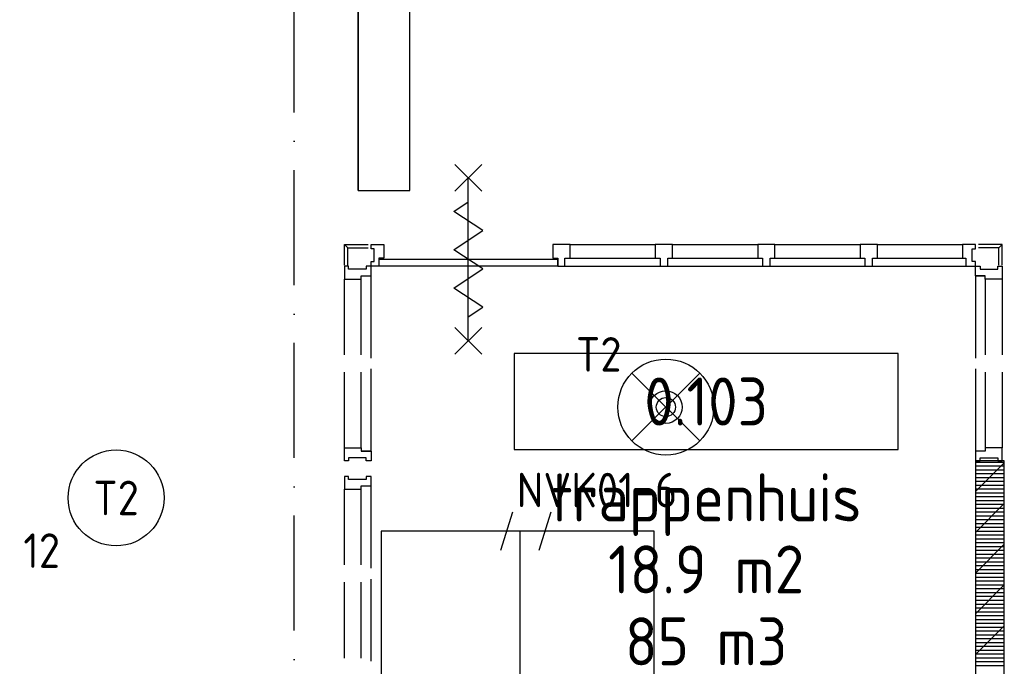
# Model space of a CAD drawing. Header units: millimetres. Extents: x 90707 to 259985, y -1262 to 84291.
# Tile 31 of 85: x 179916 to 185047, y 14003 to 17372. Entities that reach past the tile are written whole.
import ezdxf
from ezdxf.enums import TextEntityAlignment as Align

# ---------------------------------------------------------------- set-up
doc = ezdxf.new("R2010")
doc.units = ezdxf.units.MM
doc.header["$LTSCALE"] = 100
doc.linetypes.add('DASHDOT', pattern=[9, 6, -1.5, 0, -1.5])
doc.layers.get('0').update_dxf_attribs({"linetype": 'CONTINUOUS'})
for name, color, linetype in [('AL$7----_STRAMIEN', 1, 'DASHDOT'), ('AL22----_BINNENWAND', 7, 'CONTINUOUS'), ('AL24----_TRAPPEN', 7, 'CONTINUOUS'), ('AL28----_KONSTRUKTIE', 3, 'CONTINUOUS'), ('AL32----_BINNENKOZ', 7, 'CONTINUOUS'), ('AL65----_BEVEILIGING', 7, 'CONTINUOUS'), ('ALXA1---_RASTER50', 12, 'CONTINUOUS'), ('ALXAB---_PREFABBETON', 1, 'CONTINUOUS'), ('EB63101-_ATTRIB', 2, 'CONTINUOUS'), ('EB63501-_ATTRIB', 2, 'CONTINUOUS'), ('EL63101-_LICHT-ARM', 3, 'CONTINUOUS'), ('EL63501-_NOODVRL-ARM', 3, 'CONTINUOUS'), ('EL6441--_DATACOM', 3, 'CONTINUOUS'), ('INHOUD', 7, 'CONTINUOUS'), ('KABELGOOT', 8, 'CONTINUOUS'), ('OMSCHRIJVING', 7, 'CONTINUOUS'), ('OPPERVLAK', 7, 'CONTINUOUS'), ('VOLGNUMMER', 7, 'CONTINUOUS')]:
    doc.layers.add(name, color=color, linetype=linetype)
doc.styles.add('1_8', font='ISO', dxfattribs={"height": 1.8})
doc.styles.add('2_0', font='iso', dxfattribs={"height": 200})
doc.styles.get("Standard").update_dxf_attribs({"font": 'iso.shx'})

# ---------------------------------------------------------------- blocks, each defined once
blk = doc.blocks.new('ES3G01')
at = {"color": 0}
for p, q in [((-1.768, 1.768), (1.768, -1.768)), ((1.768, 1.768), (-1.768, -1.768))]:
    blk.add_line(p, q, dxfattribs=at)
at = {"color": 6}
blk.add_lwpolyline([(1.768, -1.768), (1.75, -1.75)], dxfattribs=at)
blk.add_circle((0, 0), 2.5)
at = {"color": 0}
for radius in [0.85, 0.5]:
    blk.add_circle((0, 0), radius, dxfattribs=at)
at = {"color": 6, "style": '1_8'}
for tag, flags, p in [('A_CODE', 8, (-3.5, 2.75)), ('SCHAK', 8, (3.5, 2.75)), ('GROEP', 8, (-3.5, -2.75)), ('KAST', 9, (3.5, -2.75))]:
    blk.add_attdef(tag, text='', height=1.8, dxfattribs=dict(at, flags=flags)).set_placement(p, align=Align.MIDDLE)
blk = doc.blocks.new('ES3G00')
blk.add_circle((0, 0), 2.5)
at = {"color": 6, "style": '1_8'}
for tag, flags, p in [('SCHAK', 8, (3.5, 2.75)), ('A_CODE', 8, (0, 0)), ('GROEP', 8, (-3.5, -2.75)), ('KAST', 9, (3.5, -2.75))]:
    blk.add_attdef(tag, text='', height=1.8, dxfattribs=dict(at, flags=flags)).set_placement(p, align=Align.MIDDLE)
blk = doc.blocks.new('GEBOUWLABEL')
at = {"layer": 'VOLGNUMMER'}
blk.add_lwpolyline([(-4, -1), (4, -1), (4, 1), (-4, 1)], close=True, dxfattribs=at)
at = {"color": 0, "linetype": 'ByBlock', "flags": 1}
for tag, p in [('OPPERVLAKTESOORT', (0.5, 8)), ('TERREIN', (0.5, 6.5)), ('GEBOUW', (0.5, 5)), ('GEBRUIKSFUNCTIE', (0.5, 3.5)), ('BOUWLAAG', (0.5, 2)), ('HOOGTE', (0, -6.5)), ('RUIMTEFUNCTIE', (0, -8))]:
    blk.add_attdef(tag, text='', height=1, dxfattribs=at).set_placement(p, align=Align.MIDDLE_CENTER)
at = {"layer": 'INHOUD', "color": 0, "linetype": 'ByBlock'}
blk.add_attdef('INHOUD', text='', height=1, dxfattribs=at).set_placement((0, -5), align=Align.MIDDLE_CENTER)
at = {"layer": 'OMSCHRIJVING', "color": 0, "linetype": 'ByBlock'}
blk.add_attdef('OMSCHRIJVING', text='', height=1, dxfattribs=at).set_placement((0, -2), align=Align.MIDDLE_CENTER)
at = {"layer": 'OPPERVLAK', "color": 0, "linetype": 'ByBlock'}
blk.add_attdef('OPPERVLAK', text='', height=1, dxfattribs=at).set_placement((0, -3.5), align=Align.MIDDLE_CENTER)
at = {"layer": 'VOLGNUMMER', "color": 0, "linetype": 'ByBlock'}
blk.add_attdef('VOLGNUMMER', text='', height=1, dxfattribs=at).set_placement((0, 0), align=Align.MIDDLE_CENTER)
blk = doc.blocks.new('EH100000')
at = {"linetype": 'ByBlock'}
for p, q in [((1, 0.5), (0, 0.5)), ((1, 0.5, 1), (0, 0.5, 1)), ((0, -0.5, 1), (1, -0.5, 1)), ((1, -0.5), (0, -0.5))]:
    blk.add_line(p, q, dxfattribs=at)
at = {"linetype": 'ByBlock', "invisible_edges": 15}
for points in [[(1, -0.5), (0, -0.5), (0, 0.5), (1, 0.5)], [(0, 0.5), (1, 0.5), (1, 0.5, 1), (0, 0.5, 1)], [(0, -0.5, 1), (1, -0.5, 1), (1, -0.5), (0, -0.5)]]:
    blk.add_3dface(points, dxfattribs=at)
at = {"linetype": 'ByBlock', "style": '2_0', "flags": 8}
blk.add_attdef('FUNCTIE', text='', height=0.5, dxfattribs=at).set_placement((0.5, 0), align=Align.MIDDLE)
at = {"linetype": 'ByBlock', "flags": 9}
blk.add_attdef('SCHOT', text='', height=0.5, dxfattribs=at).set_placement((0.5, 0), align=Align.MIDDLE)
blk = doc.blocks.new('EH100005')
blk.add_lwpolyline([(-1, -0.5), (0, -0.5), (0, 0.5), (-1, 0.5)])
at = {"style": '2_0', "flags": 9}
blk.add_attdef('HULPSTUK', text='', height=0.5, dxfattribs=at).set_placement((0, 0), align=Align.MIDDLE)
blk = doc.blocks.new('A$Cca306792')
at = {"layer": 'AL$7----_STRAMIEN', "color": 1}
blk.add_lwpolyline([(90228.3, 5549.5), (90228.3, 78658.7)], dxfattribs=at)
at = {"layer": 'AL24----_TRAPPEN', "color": 8}
for p, q in [((91304.3, 15869.5), (91366.8, 16069.5)), ((91504.3, 15869.5), (91566.8, 16069.5)), ((90680.3, 15969.5), (90680.3, 12805.1)), ((92103.3, 15969.5), (90680.3, 15969.5)), ((91404.3, 15969.5), (91404.3, 13129.5)), ((92103.3, 13452), (92103.3, 15969.5))]:
    blk.add_line(p, q, dxfattribs=at)
at = {"layer": 'AL28----_KONSTRUKTIE', "color": 8, "linetype": 'Continuous'}
for p, q in [((93928.3, 16335.5), (93778.3, 16335.5)), ((93778.3, 16335.5), (93778.3, 11573.5)), ((93928.3, 11573.5), (93928.3, 16335.5))]:
    blk.add_line(p, q, dxfattribs=at)
at = {"layer": 'AL32----_BINNENKOZ', "color": 8}
for p, q in [((90489.3, 17354.7), (90489.3, 17463.7)), ((90489.3, 17463.7), (90613.1, 17463.7)), ((90507.3, 17445.7), (90489.3, 17463.7)), ((90507.3, 17354.7), (90507.3, 17445.7)), ((90507.3, 17445.7), (90613.1, 17445.7)), ((90628.3, 17440.7), (90628.3, 17463.7)), ((90628.3, 17463.7), (90695.3, 17463.7)), ((90695.3, 17463.7), (90695.3, 17391.7)), ((91665.3, 17463.7), (91575.3, 17463.7)), ((91575.3, 17463.7), (91575.3, 17391.7)), ((91665.3, 17391.7), (91665.3, 17463.7)), ((91665.3, 17463.7), (92109.3, 17463.7)), ((92199.3, 17463.7), (92109.3, 17463.7)), ((92109.3, 17463.7), (92109.3, 17391.7)), ((92199.3, 17391.7), (92199.3, 17463.7)), ((92199.3, 17463.7), (92643.3, 17463.7)), ((92733.3, 17463.7), (92643.3, 17463.7)), ((92643.3, 17463.7), (92643.3, 17391.7)), ((92733.3, 17391.7), (92733.3, 17463.7)), ((92733.3, 17463.7), (93177.3, 17463.7)), ((93267.3, 17463.7), (93177.3, 17463.7)), ((93177.3, 17463.7), (93177.3, 17391.7)), ((93267.3, 17391.7), (93267.3, 17463.7)), ((93267.3, 17463.7), (93711.3, 17463.7)), ((93778.3, 17463.7), (93711.3, 17463.7)), ((93711.3, 17463.7), (93711.3, 17391.7)), ((93778.3, 17440.7), (93778.3, 17463.7)), ((93917.3, 17463.7), (93793.5, 17463.7)), ((93899.3, 17445.7), (93793.5, 17445.7)), ((93899.3, 17445.7), (93917.3, 17463.7)), ((93899.3, 17354.7), (93899.3, 17445.7)), ((93917.3, 17354.7), (93917.3, 17463.7)), ((90645.3, 17440.7), (90628.3, 17440.7)), ((90645.3, 17373.7), (90645.3, 17440.7)), ((93761.3, 17373.7), (93761.3, 17440.7)), ((93761.3, 17440.7), (93778.3, 17440.7)), ((90511.3, 17349.7), (90489.3, 17349.7)), ((90489.3, 17349.7), (90489.3, 17282.7)), ((90511.3, 17333.7), (90511.3, 17349.7)), ((90628.3, 17349.7), (90603.3, 17349.7)), ((90603.3, 17349.7), (90603.3, 17333.7)), ((90628.3, 17349.7), (90628.3, 17373.7)), ((90628.3, 17373.7), (90645.3, 17373.7)), ((90668.3, 17349.7), (90628.3, 17349.7)), ((90628.3, 17299.7), (90628.3, 17349.7)), ((90695.3, 17391.7), (90668.3, 17391.7)), ((90668.3, 17391.7), (90668.3, 17349.7)), ((90670.3, 17349.7), (90670.3, 17385.7)), ((90670.3, 17385.7), (91600.3, 17385.7)), ((91600.3, 17349.7), (90670.3, 17349.7)), ((91575.3, 17391.7), (91602.3, 17391.7)), ((91600.3, 17385.7), (91600.3, 17349.7)), ((91602.3, 17391.7), (91602.3, 17349.7)), ((91602.3, 17349.7), (91638.3, 17349.7)), ((91638.3, 17349.7), (91638.3, 17391.7)), ((91638.3, 17391.7), (91665.3, 17391.7)), ((91638.3, 17349.7), (92134.3, 17349.7)), ((91665.3, 17391.7), (92109.3, 17391.7)), ((92109.3, 17391.7), (92134.3, 17391.7)), ((92134.3, 17391.7), (92134.3, 17349.7)), ((92134.3, 17349.7), (92174.3, 17349.7)), ((92172.3, 17349.7), (92668.3, 17349.7)), ((92174.3, 17349.7), (92174.3, 17391.7)), ((92174.3, 17391.7), (92199.3, 17391.7)), ((92199.3, 17391.7), (92643.3, 17391.7)), ((92643.3, 17391.7), (92668.3, 17391.7)), ((92668.3, 17391.7), (92668.3, 17349.7)), ((92668.3, 17349.7), (92708.3, 17349.7)), ((92706.3, 17349.7), (93202.3, 17349.7)), ((92708.3, 17349.7), (92708.3, 17391.7)), ((92708.3, 17391.7), (92733.3, 17391.7)), ((92733.3, 17391.7), (93177.3, 17391.7)), ((93177.3, 17391.7), (93202.3, 17391.7)), ((93202.3, 17391.7), (93202.3, 17349.7)), ((93202.3, 17349.7), (93242.3, 17349.7)), ((93242.3, 17349.7), (93242.3, 17391.7)), ((93242.3, 17391.7), (93267.3, 17391.7)), ((93242.3, 17349.7), (93744.3, 17349.7)), ((93267.3, 17391.7), (93711.3, 17391.7)), ((93711.3, 17391.7), (93728.3, 17391.7)), ((93728.3, 17391.7), (93728.3, 17349.7)), ((93728.3, 17349.7), (93778.3, 17349.7)), ((93778.3, 17373.7), (93761.3, 17373.7)), ((93778.3, 17349.7), (93778.3, 17373.7)), ((93778.3, 17349.7), (93803.3, 17349.7)), ((93778.3, 17299.7), (93778.3, 17349.7)), ((93803.3, 17349.7), (93803.3, 17333.7)), ((93895.3, 17333.7), (93895.3, 17349.7)), ((93895.3, 17349.7), (93917.3, 17349.7)), ((93917.3, 17349.7), (93917.3, 17282.7)), ((90603.3, 17333.7), (90511.3, 17333.7)), ((90577.3, 17282.7), (90577.3, 17299.7)), ((90577.3, 17299.7), (90628.3, 17299.7)), ((90628.3, 16870.7), (90628.3, 17299.7)), ((93778.3, 17299.7), (93829.3, 17299.7)), ((93829.3, 17299.7), (93778.3, 17299.7)), ((93778.3, 17299.7), (93778.3, 16870.7)), ((93803.3, 17333.7), (93895.3, 17333.7)), ((93829.3, 17282.7), (93829.3, 17299.7)), ((90489.3, 17282.7), (90577.3, 17282.7)), ((90489.3, 16887.7), (90489.3, 17282.7)), ((90577.3, 16887.7), (90577.3, 17282.7)), ((93917.3, 17282.7), (93829.3, 17282.7)), ((93829.3, 17282.7), (93829.3, 16887.7)), ((93917.3, 17282.7), (93917.3, 16887.7)), ((90489.3, 16402.7), (90489.3, 16797.7)), ((90577.3, 16402.7), (90577.3, 16797.7)), ((90628.3, 16385.7), (90628.3, 16814.7)), ((93778.3, 16814.7), (93778.3, 16385.7)), ((93829.3, 16797.7), (93829.3, 16402.7)), ((93917.3, 16797.7), (93917.3, 16402.7)), ((90489.3, 16335.7), (90489.3, 16402.7)), ((90489.3, 16402.7), (90577.3, 16402.7)), ((90577.3, 16402.7), (90577.3, 16385.7)), ((90628.3, 16385.7), (90577.3, 16385.7)), ((90577.3, 16385.7), (90628.3, 16385.7)), ((90628.3, 16385.7), (90628.3, 16335.7)), ((93829.3, 16385.7), (93778.3, 16385.7)), ((93778.3, 16385.7), (93778.3, 16335.7)), ((93917.3, 16402.7), (93829.3, 16402.7)), ((93829.3, 16402.7), (93829.3, 16385.7)), ((93917.3, 16335.7), (93917.3, 16402.7)), ((90511.3, 16335.7), (90489.3, 16335.7)), ((90603.3, 16351.7), (90511.3, 16351.7)), ((90511.3, 16351.7), (90511.3, 16335.7)), ((90603.3, 16335.7), (90603.3, 16351.7)), ((90628.3, 16335.7), (90603.3, 16335.7)), ((93778.3, 16335.7), (93803.3, 16335.7)), ((93803.3, 16335.7), (93803.3, 16351.7)), ((93803.3, 16351.7), (93895.3, 16351.7)), ((93895.3, 16351.7), (93895.3, 16335.7)), ((93895.3, 16335.7), (93917.3, 16335.7)), ((90511.3, 16254.7), (90489.3, 16254.7)), ((90489.3, 16254.7), (90489.3, 16187.7)), ((90511.3, 16238.7), (90511.3, 16254.7)), ((90603.3, 16238.7), (90511.3, 16238.7)), ((90628.3, 16254.7), (90603.3, 16254.7)), ((90603.3, 16254.7), (90603.3, 16238.7)), ((90628.3, 16204.7), (90628.3, 16254.7)), ((90489.3, 16187.7), (90577.3, 16187.7)), ((90489.3, 15792.7), (90489.3, 16187.7)), ((90577.3, 16187.7), (90577.3, 16204.7)), ((90577.3, 16204.7), (90628.3, 16204.7)), ((90577.3, 15792.7), (90577.3, 16187.7)), ((90628.3, 15775.7), (90628.3, 16204.7)), ((90489.3, 15307.7), (90489.3, 15702.7)), ((90577.3, 15307.7), (90577.3, 15702.7)), ((90628.3, 15290.7), (90628.3, 15719.7))]:
    blk.add_line(p, q, dxfattribs=at)
at = {"layer": 'AL65----_BEVEILIGING', "color": 8, "linetype": 'Continuous'}
for points in [[(91205.3, 17740.7), (91065.3, 17880.7)], [(91065.3, 17740.7), (91205.3, 17880.7)], [(91135.3, 16960.7), (91135.3, 17810.7)], [(91135.3, 17485.7), (91210.3, 17535.7), (91060.3, 17635.7), (91135.3, 17685.7)], [(91135.3, 17285.7), (91210.3, 17335.7), (91060.3, 17435.7), (91135.3, 17485.7)], [(91135.3, 17085.7), (91210.3, 17135.7), (91060.3, 17235.7), (91135.3, 17285.7)], [(91205.3, 16890.7), (91065.3, 17030.7)], [(91065.3, 16890.7), (91205.3, 17030.7)]]:
    blk.add_lwpolyline(points, dxfattribs=at)
at = {"layer": 'ALXA1---_RASTER50', "color": 8}
for p, q in [((93778.3, 16329.4), (93928.3, 16329.4)), ((93778.3, 16309.4), (93928.3, 16309.4)), ((93778.3, 16289.4), (93928.3, 16289.4)), ((93778.3, 16269.4), (93928.3, 16269.4)), ((93778.3, 16249.4), (93928.3, 16249.4)), ((93778.3, 16229.4), (93928.3, 16229.4)), ((93778.3, 16209.4), (93928.3, 16209.4)), ((93778.3, 16189.4), (93928.3, 16189.4)), ((93778.3, 16169.4), (93928.3, 16169.4)), ((93778.3, 16149.4), (93928.3, 16149.4)), ((93778.3, 16129.4), (93928.3, 16129.4)), ((93778.3, 16109.4), (93928.3, 16109.4)), ((93778.3, 16089.4), (93928.3, 16089.4)), ((93778.3, 16069.4), (93928.3, 16069.4)), ((93778.3, 16049.4), (93928.3, 16049.4)), ((93778.3, 16029.4), (93928.3, 16029.4)), ((93778.3, 16009.4), (93928.3, 16009.4)), ((93778.3, 15989.4), (93928.3, 15989.4)), ((93778.3, 15969.4), (93928.3, 15969.4)), ((93778.3, 15949.4), (93928.3, 15949.4)), ((93778.3, 15929.4), (93928.3, 15929.4)), ((93778.3, 15909.4), (93928.3, 15909.4)), ((93778.3, 15889.4), (93928.3, 15889.4)), ((93778.3, 15869.4), (93928.3, 15869.4)), ((93778.3, 15849.4), (93928.3, 15849.4)), ((93778.3, 15829.4), (93928.3, 15829.4)), ((93778.3, 15809.4), (93928.3, 15809.4)), ((93778.3, 15789.4), (93928.3, 15789.4)), ((93778.3, 15769.4), (93928.3, 15769.4)), ((93778.3, 15749.4), (93928.3, 15749.4)), ((93778.3, 15729.4), (93928.3, 15729.4)), ((93778.3, 15709.4), (93928.3, 15709.4)), ((93778.3, 15689.4), (93928.3, 15689.4)), ((93778.3, 15669.4), (93928.3, 15669.4)), ((93778.3, 15649.4), (93928.3, 15649.4)), ((93778.3, 15629.4), (93928.3, 15629.4)), ((93778.3, 15609.4), (93928.3, 15609.4)), ((93778.3, 15589.4), (93928.3, 15589.4)), ((93778.3, 15569.4), (93928.3, 15569.4)), ((93778.3, 15549.4), (93928.3, 15549.4)), ((93778.3, 15529.4), (93928.3, 15529.4)), ((93778.3, 15509.4), (93928.3, 15509.4)), ((93778.3, 15489.4), (93928.3, 15489.4)), ((93778.3, 15469.4), (93928.3, 15469.4)), ((93778.3, 15449.4), (93928.3, 15449.4)), ((93778.3, 15429.4), (93928.3, 15429.4)), ((93778.3, 15409.4), (93928.3, 15409.4)), ((93778.3, 15389.4), (93928.3, 15389.4)), ((93778.3, 15369.4), (93928.3, 15369.4)), ((93778.3, 15349.4), (93928.3, 15349.4)), ((93778.3, 15329.4), (93928.3, 15329.4)), ((93778.3, 15309.4), (93928.3, 15309.4)), ((93778.3, 15289.4), (93928.3, 15289.4)), ((93778.3, 15269.4), (93928.3, 15269.4))]:
    blk.add_line(p, q, dxfattribs=at)
at = {"layer": 'ALXAB---_PREFABBETON', "color": 8}
for p, q in [((93778.3, 16175), (93928.3, 16325)), ((93778.3, 15962.8), (93928.3, 16112.8)), ((93778.3, 15750.7), (93928.3, 15900.7)), ((93778.3, 15538.6), (93928.3, 15688.6)), ((93778.3, 15326.4), (93928.3, 15476.4))]:
    blk.add_line(p, q, dxfattribs=at)
at = {"layer": 'AL22----_BINNENWAND', "color": 8, "xscale": 19671.86249558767, "yscale": 270, "zscale": 60, "rotation": 270}
blk.add_blockref('EH100000', (90695.6, 37416), dxfattribs=at)
at = {"layer": 'KABELGOOT', "xscale": 60, "yscale": 270, "zscale": 60, "rotation": 270}
blk.add_blockref('EH100005', (90695.6, 17744.2), dxfattribs=at)
at = {"layer": 'VOLGNUMMER', "color": 252, "linetype": 'ByBlock', "xscale": 250, "yscale": 250, "zscale": 250}
blk.add_blockref('GEBOUWLABEL', (92374.6, 16644.6), dxfattribs=at).add_auto_attribs({'VOLGNUMMER': '0.103', 'OMSCHRIJVING': 'trappenhuis', 'OPPERVLAK': '18.9 m2', 'INHOUD': '85 m3'})
at = {"layer": 'VOLGNUMMER', "color": 252, "linetype": 'ByBlock'}
for tag, p in [('0.28', (16186.8, 74214.2)), ('0.16', (78892.6, 73104.9)), ('0.17', (62961.4, 72993.7)), ('0.29', (35887.3, 72528.7)), ('0.18', (53124.4, 64542.4)), ('0.701', (85482.2, 63517.2)), ('0.32', (36092.4, 63165.6)), ('0.30', (29365.6, 63127.8)), ('0.12', (90689.5, 63023.6)), ('0.29A', (33164.9, 62744.5)), ('0.30', (38191.2, 61493.7)), ('0.19', (61479.4, 61433)), ('0.27', (17657, 61362.6)), ('0.14', (89762.2, 60088.3)), ('0.33', (45869.2, 59450.3)), ('0.15', (73453.9, 57402.1)), ('0.801', (112714.4, 57073.3)), ('0.25', (28058.4, 57013.2)), ('0.18A', (61029.2, 56759.4)), ('0.26A', (36299, 54851)), ('0.20', (60894.5, 53506.4)), ('0.800', (90980.3, 50804)), ('0.25A', (73288.1, 48435.5)), ('0.300', (94483.1, 48257)), ('0.21', (58702.5, 48177.6)), ('0.24', (35040.6, 47782.8)), ('0.102', (87630.8, 47613.4)), ('0.203', (95794.7, 46197)), ('0.26', (18559.4, 46118.8)), ('0.802', (68387.3, 42721)), ('0.204', (95496.6, 42148.7)), ('0.07B', (66790.5, 38908.8)), ('0.702', (95327.1, 36512.9))]:
    blk.add_attdef(tag, text='', height=250, dxfattribs=at).set_placement(p, align=Align.MIDDLE_CENTER)
at = {"layer": 'VOLGNUMMER', "color": 8, "linetype": 'ByBlock'}
blk.add_attdef('0.600', text='', height=250, dxfattribs=at).set_placement((96800.2, 48299.9), align=Align.MIDDLE_CENTER)

msp = doc.modelspace()

# ---------------------------------------------------------------- block references
at = {"layer": 'EL63101-_LICHT-ARM'}
ref = msp.add_blockref('ES3G00', (180417.9, 14880.4), dxfattribs=dict(at, xscale=100, yscale=100, zscale=100))
ref.add_attrib('A_CODE', 'T2', dxfattribs={"layer": 'EB63101-_ATTRIB', "color": 1, "height": 180, "style": '1_8', "flags": 8}).set_placement((180417.9, 14880.4), align=Align.MIDDLE)
ref.add_attrib('GROEP', '12', dxfattribs={"layer": 'EB63101-_ATTRIB', "color": 1, "height": 180, "style": '1_8', "flags": 8}).set_placement((180030.3, 14605.4), align=Align.MIDDLE)
at = {"layer": 'EL63501-_NOODVRL-ARM'}
ref = msp.add_blockref('ES3G01', (183282.8, 15353.6), dxfattribs=dict(at, xscale=100, yscale=100, zscale=100))
ref.add_attrib('A_CODE', 'T2', dxfattribs={"layer": 'EB63501-_ATTRIB', "color": 1, "height": 180, "style": '1_8', "flags": 8}).set_placement((182932.8, 15628.6), align=Align.MIDDLE)
ref.add_attrib('GROEP', 'NVK01-6', dxfattribs={"layer": 'EB63501-_ATTRIB', "color": 1, "height": 180, "style": '1_8', "flags": 8}).set_placement((182923.9, 14921.4), align=Align.MIDDLE)
at = {"layer": 'EL6441--_DATACOM'}
msp.add_blockref('A$Cca306792', (91118.2, -1262.1), dxfattribs=at)

doc.saveas('drawing.dxf')
